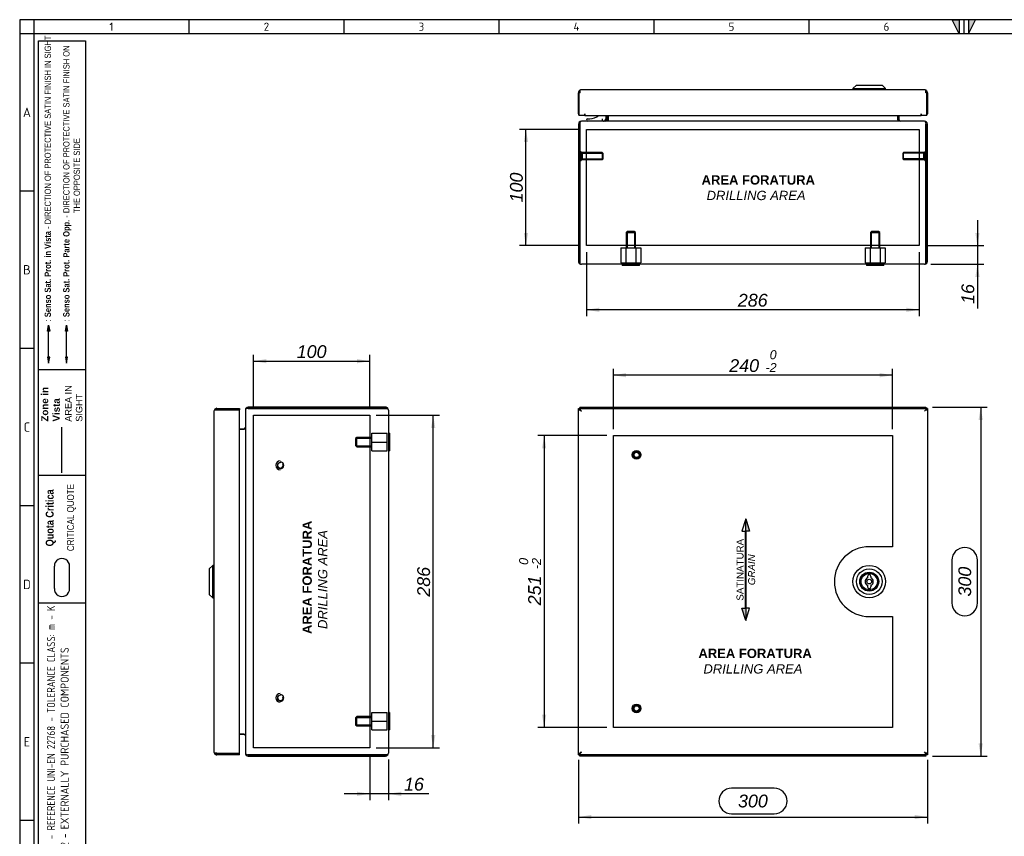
# Model space of a CAD drawing. Extents: x 6 to 412, y 11 to 288.
# Tile 2 of 3: x 6 to 218, y 112 to 288. Entities that reach past the tile are written whole.
import ezdxf
from ezdxf.enums import TextEntityAlignment as Align
from ezdxf.lldxf.tags import DXFTag

# ---------------------------------------------------------------- set-up
doc = ezdxf.new("R2010")
doc.units = 0
doc.layers.get('0').update_dxf_attribs({"linetype": 'CONTINUOUS'})
for name, color, linetype in [('_TRANSLATION', 7, 'CONTINUOUS'), ('AE00417_01', 7, 'CONTINUOUS'), ('AE00907_02', 7, 'CONTINUOUS'), ('C0000000', 7, 'CONTINUOUS'), ('C0000000_04', 7, 'CONTINUOUS'), ('C0000000_05', 7, 'CONTINUOUS'), ('C0000000_29', 7, 'CONTINUOUS'), ('C0000002_93', 7, 'CONTINUOUS'), ('DEFAULT', 7, 'CONTINUOUS'), ('SERRATURA_CENTR', 7, 'CONTINUOUS')]:
    doc.layers.add(name, color=color, linetype=linetype)
doc.styles.add('SEACAD_ARIAL', font='arial.ttf')
doc.styles.add('SEACAD_ARIALI', font='ariali.ttf')
tags = doc.linetypes.add('CENTER2', pattern=[28.575, 19.05, -3.175, 3.175, -3.175]).pattern_tags.tags
tags[10:11] = [DXFTag(74, 4), DXFTag(75, 0), DXFTag(340, '0'), DXFTag(46, 0.0), DXFTag(50, 0.0), DXFTag(44, 0.0), DXFTag(45, 0.0)]
tags[8:9] = [DXFTag(74, 4), DXFTag(75, 0), DXFTag(340, '0'), DXFTag(46, 0.0), DXFTag(50, 0.0), DXFTag(44, 0.0), DXFTag(45, 0.0)]
tags[6:7] = [DXFTag(74, 4), DXFTag(75, 0), DXFTag(340, '0'), DXFTag(46, 0.0), DXFTag(50, 0.0), DXFTag(44, 0.0), DXFTag(45, 0.0)]
tags[4:5] = [DXFTag(74, 4), DXFTag(75, 0), DXFTag(340, '0'), DXFTag(46, 0.0), DXFTag(50, 0.0), DXFTag(44, 0.0), DXFTag(45, 0.0)]
tags = doc.linetypes.add('DASHDOT2', pattern=[12.7, 6.35, -3.175, 0, -3.175]).pattern_tags.tags
tags[10:11] = [DXFTag(74, 4), DXFTag(75, 0), DXFTag(340, '0'), DXFTag(46, 0.0), DXFTag(50, 0.0), DXFTag(44, 0.0), DXFTag(45, 0.0)]
tags[8:9] = [DXFTag(74, 4), DXFTag(75, 0), DXFTag(340, '0'), DXFTag(46, 0.0), DXFTag(50, 0.0), DXFTag(44, 0.0), DXFTag(45, 0.0)]
tags[6:7] = [DXFTag(74, 4), DXFTag(75, 0), DXFTag(340, '0'), DXFTag(46, 0.0), DXFTag(50, 0.0), DXFTag(44, 0.0), DXFTag(45, 0.0)]
tags[4:5] = [DXFTag(74, 4), DXFTag(75, 0), DXFTag(340, '0'), DXFTag(46, 0.0), DXFTag(50, 0.0), DXFTag(44, 0.0), DXFTag(45, 0.0)]
tags = doc.linetypes.add('HIDDEN2', pattern=[4.7625, 3.175, -1.5875]).pattern_tags.tags
tags[6:7] = [DXFTag(74, 4), DXFTag(75, 0), DXFTag(340, '0'), DXFTag(46, 0.0), DXFTag(50, 0.0), DXFTag(44, 0.0), DXFTag(45, 0.0)]
tags[4:5] = [DXFTag(74, 4), DXFTag(75, 0), DXFTag(340, '0'), DXFTag(46, 0.0), DXFTag(50, 0.0), DXFTag(44, 0.0), DXFTag(45, 0.0)]
doc.dimstyles.new('ISO', dxfattribs={"dimtxt": 2.75, "dimasz": 2.75, "dimexe": 1.375, "dimexo": 1.375, "dimgap": 0.6875, "dimtad": 1, "dimdec": 1, "dimlfac": 4, "dimtxsty": 'SEACAD_ARIAL', "dimsah": 1, "dimcen": 1.375, "dimadec": 1, "dimazin": 3, "dimtfac": 0.7, "dimtdec": 3, "dimtmove": 0, "dimatfit": 3, "dimtolj": 1})

# ---------------------------------------------------------------- blocks, each defined once
blk = doc.blocks.new('SE')
at = {"layer": 'AE00417_01', "color": 7, "linetype": 'HIDDEN2'}
for centre, radius in [((138.83, 194.05), 0.938), ((138.83, 194.05), 0.75), ((138.83, 194.05), 0.625), ((138.83, 194.05), 0.562), ((138.83, 139.55), 0.938), ((138.83, 139.55), 0.75), ((138.83, 139.55), 0.625), ((138.83, 139.55), 0.562)]:
    blk.add_circle(centre, radius, dxfattribs=at)
for centre in [(138.83, 194.05), (138.83, 139.55)]:
    blk.add_arc(centre, 0.596, 75, 15, dxfattribs=at)
at = {"layer": 'C0000000_29', "color": 7, "linetype": 'CONTINUOUS'}
for p, q in [((126.33, 203.7), (126.63, 203.7)), ((126.33, 129.9), (126.33, 203.7)), ((126.43, 204.05), (126.43, 203.75)), ((126.43, 204.05), (126.68, 204.05)), ((126.43, 203.75), (126.68, 203.75)), ((126.63, 203.7), (126.96, 203.43)), ((126.73, 203.7), (126.63, 203.7)), ((126.63, 203.7), (126.63, 203.7)), ((126.63, 203.7), (126.63, 203.7)), ((126.68, 204.05), (126.68, 203.75)), ((126.68, 204.05), (200.98, 204.05)), ((126.68, 203.75), (126.96, 203.43)), ((126.93, 203.45), (126.93, 203.46)), ((200.98, 203.75), (200.71, 203.43)), ((201.03, 203.7), (200.71, 203.43)), ((200.73, 203.46), (200.73, 203.45)), ((200.94, 203.7), (201.03, 203.7)), ((200.98, 204.05), (200.98, 203.75)), ((200.98, 204.05), (201.23, 204.05)), ((200.98, 203.75), (201.23, 203.75)), ((201.33, 203.7), (201.03, 203.7)), ((201.03, 203.7), (201.03, 203.7)), ((201.03, 203.7), (201.03, 203.7)), ((201.23, 204.05), (201.23, 203.75)), ((201.33, 203.7), (201.33, 129.9)), ((126.33, 129.9), (126.63, 129.9)), ((126.43, 129.55), (126.43, 129.85)), ((126.68, 129.85), (126.43, 129.85)), ((126.68, 129.55), (126.43, 129.55)), ((126.63, 129.9), (126.96, 130.18)), ((126.73, 129.9), (126.63, 129.9)), ((126.63, 129.9), (126.63, 129.9)), ((126.63, 129.9), (126.63, 129.9)), ((126.68, 129.85), (126.96, 130.18)), ((126.68, 129.55), (126.68, 129.85)), ((200.98, 129.55), (126.68, 129.55)), ((126.93, 130.15), (126.93, 130.16)), ((200.98, 129.85), (200.71, 130.18)), ((201.03, 129.9), (200.71, 130.18)), ((200.73, 130.16), (200.73, 130.15)), ((200.94, 129.9), (201.03, 129.9)), ((200.98, 129.55), (200.98, 129.85)), ((201.23, 129.85), (200.98, 129.85)), ((201.23, 129.55), (200.98, 129.55)), ((201.33, 129.9), (201.03, 129.9)), ((201.03, 129.9), (201.03, 129.9)), ((201.03, 129.9), (201.03, 129.9)), ((201.23, 129.55), (201.23, 129.85))]:
    blk.add_line(p, q, dxfattribs=at)
at = {"layer": 'C0000000_29', "color": 7, "linetype": 'CENTER2'}
for p, q in [((133.83, 198.18), (193.83, 198.18)), ((133.83, 135.43), (133.83, 198.18)), ((193.83, 198.18), (193.83, 174.3)), ((193.83, 174.3), (188.83, 174.3)), ((188.83, 159.3), (193.83, 159.3)), ((193.83, 159.3), (193.83, 135.43)), ((193.83, 135.43), (133.83, 135.43))]:
    blk.add_line(p, q, dxfattribs=at)
blk.add_arc((188.83, 166.8), 7.5, 90, 270, dxfattribs=at)
at = {"layer": 'C0000002_93', "color": 7, "linetype": 'CONTINUOUS'}
for p, q in [((126.33, 204), (126.43, 203.95)), ((126.33, 204), (126.43, 204)), ((126.33, 203.7), (126.33, 204)), ((126.76, 204.05), (126.63, 204.3)), ((126.63, 204.3), (126.63, 204.05)), ((126.63, 204.3), (201.03, 204.3)), ((201.03, 204.3), (200.9, 204.05)), ((201.03, 204.3), (201.03, 204.05)), ((201.23, 203.95), (201.33, 204)), ((201.33, 204), (201.23, 204)), ((201.33, 204), (201.33, 129.6)), ((126.33, 129.6), (126.33, 129.9)), ((126.43, 129.65), (126.33, 129.6)), ((126.33, 129.6), (126.43, 129.6)), ((126.63, 129.3), (126.76, 129.55)), ((126.63, 129.3), (126.63, 129.55)), ((201.03, 129.3), (126.63, 129.3)), ((200.9, 129.55), (201.03, 129.3)), ((201.03, 129.3), (201.03, 129.55)), ((201.33, 129.6), (201.23, 129.65)), ((201.33, 129.6), (201.23, 129.6))]:
    blk.add_line(p, q, dxfattribs=at)
at = {"layer": 'SERRATURA_CENTR', "color": 7, "linetype": 'CONTINUOUS'}
for p, q in [((188.46, 167.93), (188.46, 167.59)), ((189.21, 167.59), (189.21, 167.93)), ((188.46, 166.01), (188.46, 165.68)), ((189.21, 165.68), (189.21, 166.01))]:
    blk.add_line(p, q, dxfattribs=at)
for radius in [3.5, 2.75, 2.04, 2, 1.75, 0.5]:
    blk.add_circle((188.83, 166.8), radius, dxfattribs=at)
for centre, radius, start, end in [((188.83, 166.8), 0.875, 115.3769, 244.6231), ((188.83, 167.93), 0.375, 0, 180), ((188.83, 166.8), 0.875, 295.3769, 64.6231), ((188.83, 165.68), 0.375, 180, 0)]:
    blk.add_arc(centre, radius, start, end, dxfattribs=at)
blk = doc.blocks.new('SE1')
at = {"layer": 'AE00417_01', "color": 7, "linetype": 'HIDDEN2'}
for p, q in [((126.88, 259.21), (126.63, 259.21)), ((126.88, 259.21), (126.88, 257.33)), ((127.13, 259.02), (127.13, 257.52)), ((131.45, 259.02), (127.13, 259.02)), ((127.13, 258.87), (131.6, 258.87)), ((131.45, 259.02), (131.45, 257.52)), ((131.63, 258.83), (131.45, 259.02)), ((131.63, 257.71), (131.63, 258.83)), ((196.22, 259.02), (196.03, 258.83)), ((196.03, 258.83), (196.03, 257.71)), ((200.53, 258.87), (196.07, 258.87)), ((196.22, 257.52), (196.22, 259.02)), ((200.53, 259.02), (196.22, 259.02)), ((200.53, 257.52), (200.53, 259.02)), ((200.78, 257.33), (200.78, 259.21)), ((201.03, 259.21), (200.78, 259.21)), ((126.63, 257.33), (126.88, 257.33)), ((127.13, 257.67), (131.6, 257.67)), ((127.13, 257.52), (131.45, 257.52)), ((131.45, 257.52), (131.63, 257.71)), ((196.03, 257.71), (196.22, 257.52)), ((200.53, 257.67), (196.07, 257.67)), ((196.22, 257.52), (200.53, 257.52)), ((200.78, 257.33), (201.03, 257.33))]:
    blk.add_line(p, q, dxfattribs=at)
at = {"layer": 'AE00417_01', "color": 7, "linetype": 'CONTINUOUS'}
for p, q in [((126.63, 259.21), (126.63, 259.21)), ((201.03, 259.21), (201.03, 259.21)), ((126.63, 257.33), (126.63, 257.33)), ((201.03, 257.33), (201.03, 257.33))]:
    blk.add_line(p, q, dxfattribs=at)
at = {"layer": 'AE00417_01', "color": 7, "linetype": 'HIDDEN2'}
for centre, start, end in [((127.01, 259.02), 180, 0), ((200.66, 259.02), 180, 0), ((127.01, 257.52), 0, 180), ((200.66, 257.52), 0, 180)]:
    blk.add_arc(centre, 0.125, start, end, dxfattribs=at)
at = {"layer": 'AE00907_02', "color": 7, "linetype": 'CONTINUOUS'}
blk.add_line((126.63, 246.51), (126.63, 236.57), dxfattribs=at)
for centre, start, end in [((127.88, 246.51), 178.0727, 180), ((127.88, 236.57), 180, 181.9273)]:
    blk.add_arc(centre, 1.25, start, end, dxfattribs=at)
at = {"layer": 'C0000000', "color": 7, "linetype": 'CONTINUOUS'}
for p, q in [((132.18, 267.02), (132.18, 266.27)), ((128.06, 266.02), (128.06, 266.02)), ((128.31, 266.27), (128.78, 266.27)), ((131.43, 266.27), (131.43, 265.77))]:
    blk.add_line(p, q, dxfattribs=at)
for centre, radius, start, end in [((128.78, 269.02), 2.75, 270, 313.2559), ((128.31, 266.02), 0.25, 90, 180), ((128.31, 266.02), 0.25, 180, 270)]:
    blk.add_arc(centre, radius, start, end, dxfattribs=at)
blk.add_open_spline([(131.68, 265.77), (131.72, 265.77), (131.75, 265.77), (131.81, 265.79), (131.84, 265.79), (131.9, 265.82), (131.93, 265.84), (131.99, 265.87), (132.01, 265.89), (132.08, 265.96), (132.12, 266.02), (132.17, 266.14), (132.18, 266.2), (132.18, 266.27)], degree=3, knots=[0, 0, 0, 0, 0.125, 0.125, 0.25, 0.25, 0.375, 0.375, 0.5, 0.5, 0.75, 0.75, 1, 1, 1, 1], dxfattribs=at)
at = {"layer": 'C0000000_04', "color": 7, "linetype": 'HIDDEN2'}
for p, q in [((136.83, 242.07), (136.58, 241.82)), ((136.58, 241.82), (138.58, 241.82)), ((136.58, 241.82), (136.58, 238.57)), ((136.78, 242.01), (136.78, 238.57)), ((138.33, 242.07), (136.83, 242.07)), ((138.58, 241.82), (138.33, 242.07)), ((138.39, 242.01), (138.39, 238.57)), ((138.58, 238.57), (138.58, 241.82)), ((189.33, 242.07), (189.08, 241.82)), ((189.08, 241.82), (191.08, 241.82)), ((189.08, 241.82), (189.08, 238.57)), ((189.28, 242.01), (189.28, 238.57)), ((190.83, 242.07), (189.33, 242.07)), ((191.08, 241.82), (190.83, 242.07)), ((190.89, 242.01), (190.89, 238.57)), ((191.08, 238.57), (191.08, 241.82)), ((135.42, 238.57), (136.5, 238.57)), ((135.42, 238.57), (135.42, 235.32)), ((136.5, 238.57), (138.67, 238.57)), ((136.5, 238.57), (136.5, 235.32)), ((138.67, 238.57), (139.75, 238.57)), ((138.67, 238.57), (138.67, 235.32)), ((139.75, 238.57), (139.75, 235.32)), ((187.92, 238.57), (189, 238.57)), ((187.92, 238.57), (187.92, 235.32)), ((189, 238.57), (191.17, 238.57)), ((189, 238.57), (189, 235.32)), ((191.17, 238.57), (192.25, 238.57)), ((191.17, 238.57), (191.17, 235.32)), ((192.25, 238.57), (192.25, 235.32)), ((135.42, 235.32), (136.5, 235.32)), ((136.5, 235.32), (138.67, 235.32)), ((138.67, 235.32), (139.75, 235.32)), ((187.92, 235.32), (189, 235.32)), ((189, 235.32), (191.17, 235.32)), ((191.17, 235.32), (192.25, 235.32))]:
    blk.add_line(p, q, dxfattribs=at)
at = {"layer": 'C0000000_05', "color": 7, "linetype": 'CONTINUOUS'}
for p, q in [((135.71, 235.02), (135.71, 234.77)), ((139.46, 234.77), (139.46, 235.02)), ((188.21, 235.02), (188.21, 234.77)), ((191.96, 234.77), (191.96, 235.02)), ((139.46, 234.77), (135.71, 234.77)), ((191.96, 234.77), (188.21, 234.77))]:
    blk.add_line(p, q, dxfattribs=at)
at = {"layer": 'C0000000_29', "color": 7, "linetype": 'CONTINUOUS'}
for p, q in [((126.33, 267.32), (126.33, 271.89)), ((126.68, 271.89), (126.43, 271.89)), ((126.43, 271.89), (126.43, 267.02)), ((126.63, 272.43), (126.63, 271.89)), ((126.68, 271.89), (126.68, 272.43)), ((200.71, 272.52), (126.96, 272.52)), ((200.98, 271.89), (200.98, 272.43)), ((201.23, 271.89), (200.98, 271.89)), ((201.03, 272.43), (201.03, 271.89)), ((201.23, 267.02), (201.23, 271.89)), ((201.33, 271.89), (201.33, 267.32)), ((127.71, 267.02), (126.43, 267.02)), ((127.71, 267.02), (127.71, 267.32)), ((127.71, 267.32), (127.71, 267.32)), ((127.71, 267.32), (127.71, 267.32)), ((127.71, 267.32), (127.71, 267.02)), ((127.71, 267.02), (199.96, 267.02)), ((199.96, 267.32), (199.96, 267.32)), ((199.96, 267.02), (199.96, 267.32)), ((199.96, 267.32), (199.96, 267.32)), ((199.96, 267.32), (199.96, 267.02)), ((201.23, 267.02), (199.96, 267.02))]:
    blk.add_line(p, q, dxfattribs=at)
for centre, radius, start, end in [((126.96, 271.89), 0.625, 121.3323, 180), ((126.96, 271.89), 0.625, 90, 121.3323), ((126.96, 271.89), 0.325, 147.7958, 180), ((200.71, 271.89), 0.625, 58.6677, 90), ((200.71, 271.89), 0.325, 0, 32.2042), ((200.71, 271.89), 0.625, 0, 58.6677), ((126.63, 267.32), 0.301, 180, 227.8905), ((201.03, 267.32), 0.301, 312.1095, 0)]:
    blk.add_arc(centre, radius, start, end, dxfattribs=at)
for centre, start_param, end_param in [((126.96, 271.89), 3.141593, 3.688444), ((200.71, 271.89), 2.594742, 3.141593)]:
    blk.add_ellipse(centre, major_axis=(0, -0.625), ratio=0.846154, start_param=start_param, end_param=end_param, dxfattribs=at)
at = {"layer": 'C0000002_93', "color": 7, "linetype": 'CONTINUOUS'}
for p, q in [((132.41, 267.02), (132.41, 266.09)), ((132.71, 267.02), (132.71, 266.09)), ((132.71, 266.09), (132.71, 267.02)), ((194.96, 266.09), (194.96, 267.02)), ((194.96, 267.02), (194.96, 266.09)), ((195.26, 266.09), (195.26, 267.02)), ((126.33, 265.14), (126.33, 235.64)), ((126.63, 265.14), (126.63, 246.51)), ((126.63, 235.64), (126.63, 265.14)), ((126.96, 265.77), (126.96, 265.77)), ((200.71, 265.77), (126.96, 265.77)), ((132.71, 266.09), (132.71, 265.77)), ((194.96, 266.09), (194.96, 265.77)), ((200.71, 265.77), (200.71, 265.77)), ((201.03, 265.14), (201.03, 235.64)), ((201.03, 235.64), (201.03, 265.14)), ((201.33, 235.64), (201.33, 265.14)), ((128.08, 258.87), (128.08, 259.02)), ((199.58, 259.02), (199.58, 258.87)), ((128.08, 257.52), (128.08, 257.67)), ((199.58, 257.67), (199.58, 257.52)), ((136.78, 239.02), (136.58, 239.02)), ((138.58, 239.02), (138.39, 239.02)), ((191.08, 239.02), (189.08, 239.02)), ((126.63, 236.57), (126.63, 235.64)), ((126.63, 235.11), (126.63, 235.64)), ((126.63, 235.64), (126.63, 235.11)), ((200.71, 235.02), (126.96, 235.02)), ((201.03, 235.64), (201.03, 235.11)), ((201.03, 235.11), (201.03, 235.64))]:
    blk.add_line(p, q, dxfattribs=at)
at = {"layer": 'C0000002_93', "color": 7, "linetype": 'CENTER2'}
for p, q in [((128.08, 259.02), (128.08, 264.02)), ((128.08, 264.02), (199.58, 264.02)), ((199.58, 264.02), (199.58, 259.02)), ((128.08, 257.67), (128.08, 258.87)), ((199.58, 258.87), (199.58, 257.67)), ((128.08, 239.02), (128.08, 257.52)), ((199.58, 257.52), (199.58, 239.02)), ((136.58, 239.02), (128.08, 239.02)), ((138.39, 239.02), (136.78, 239.02)), ((189.08, 239.02), (138.58, 239.02)), ((199.58, 239.02), (191.08, 239.02))]:
    blk.add_line(p, q, dxfattribs=at)
at = {"layer": 'C0000002_93', "color": 7, "linetype": 'CONTINUOUS'}
for centre, radius, start, end in [((126.96, 265.14), 0.625, 90, 180), ((126.96, 265.14), 0.325, 175.575, 180), ((132.08, 266.09), 0.325, 270, 0), ((132.08, 266.09), 0.625, 328.6677, 0), ((195.58, 266.09), 0.625, 180, 211.3323), ((195.58, 266.09), 0.325, 180, 270), ((200.71, 265.14), 0.625, 0, 90), ((200.71, 265.14), 0.325, 0, 4.425), ((126.96, 235.64), 0.625, 180, 238.6677), ((126.96, 235.64), 0.325, 180, 183.7802), ((126.96, 235.64), 0.625, 238.6677, 270), ((200.71, 235.64), 0.625, 270, 301.3323), ((200.71, 235.64), 0.625, 301.3323, 0), ((200.71, 235.64), 0.325, 356.2198, 0)]:
    blk.add_arc(centre, radius, start, end, dxfattribs=at)
for centre, major_axis, ratio, start_param, end_param in [((126.96, 265.14), (0, -0.625), 0.52, 3.141593, 4.712389), ((200.71, 265.14), (0, 0.625), 0.52, 4.712389, 6.283185), ((126.96, 235.64), (0, 0.625), 0.997824, 2.594742, 3.141593), ((200.71, 235.64), (0, 0.625), 0.997824, 3.141593, 3.688444)]:
    blk.add_ellipse(centre, major_axis=major_axis, ratio=ratio, start_param=start_param, end_param=end_param, dxfattribs=at)
at = {"layer": 'SERRATURA_CENTR', "color": 7, "linetype": 'CONTINUOUS'}
for p, q in [((186.08, 273.52), (185.33, 272.77)), ((186.08, 273.52), (191.58, 273.52)), ((192.33, 272.77), (191.58, 273.52)), ((185.33, 272.77), (192.33, 272.77)), ((185.33, 272.77), (185.33, 272.52)), ((192.33, 272.52), (192.33, 272.77))]:
    blk.add_line(p, q, dxfattribs=at)
blk = doc.blocks.new('SE2')
at = {"layer": 'AE00417_01', "color": 7, "linetype": 'HIDDEN2'}
for centre, radius, start, end in [((62.24, 191.8), 0.938, 90, 270), ((62.24, 191.8), 0.625, 180, 0), ((62.24, 191.8), 0.596, 75, 15), ((62.24, 191.8), 0.562, 90, 270), ((62.24, 191.8), 0.75, 0, 90), ((62.24, 191.8), 0.75, 270, 0), ((62.24, 141.8), 0.938, 90, 270), ((62.24, 141.8), 0.625, 180, 0), ((62.24, 141.8), 0.596, 75, 15), ((62.24, 141.8), 0.562, 90, 270), ((62.24, 141.8), 0.75, 0, 90), ((62.24, 141.8), 0.75, 270, 0)]:
    blk.add_arc(centre, radius, start, end, dxfattribs=at)
at = {"layer": 'C0000000_04', "color": 7, "linetype": 'HIDDEN2'}
for p, q in [((78.69, 197.8), (78.44, 197.55)), ((78.44, 197.55), (78.44, 196.05)), ((78.49, 197.61), (81.94, 197.61)), ((78.69, 195.8), (78.69, 197.8)), ((81.94, 197.8), (78.69, 197.8)), ((81.94, 196.8), (81.94, 198.68)), ((81.94, 198.68), (85.19, 198.68)), ((85.19, 196.8), (85.19, 198.68)), ((78.44, 196.05), (78.69, 195.8)), ((78.49, 195.99), (81.94, 195.99)), ((78.69, 195.8), (81.94, 195.8)), ((81.94, 194.93), (81.94, 196.8)), ((81.94, 196.8), (85.19, 196.8)), ((81.94, 194.93), (85.19, 194.93)), ((85.19, 194.93), (85.19, 196.8)), ((78.69, 137.8), (78.44, 137.55)), ((78.49, 137.61), (81.94, 137.61)), ((78.69, 135.8), (78.69, 137.8)), ((81.94, 137.8), (78.69, 137.8)), ((81.94, 136.8), (81.94, 138.68)), ((81.94, 138.68), (85.19, 138.68)), ((85.19, 136.8), (85.19, 138.68)), ((78.44, 137.55), (78.44, 136.05)), ((78.44, 136.05), (78.69, 135.8)), ((78.49, 135.99), (81.94, 135.99)), ((78.69, 135.8), (81.94, 135.8)), ((81.94, 134.93), (81.94, 136.8)), ((81.94, 136.8), (85.19, 136.8)), ((85.19, 134.93), (85.19, 136.8)), ((81.94, 134.93), (85.19, 134.93))]:
    blk.add_line(p, q, dxfattribs=at)
at = {"layer": 'C0000000_05', "color": 7, "linetype": 'CONTINUOUS'}
for p, q in [((85.74, 198.68), (85.49, 198.68)), ((85.74, 198.68), (85.74, 194.93)), ((85.49, 194.93), (85.74, 194.93)), ((85.74, 138.68), (85.49, 138.68)), ((85.74, 138.68), (85.74, 134.93)), ((85.49, 134.93), (85.74, 134.93))]:
    blk.add_line(p, q, dxfattribs=at)
at = {"layer": 'C0000000_29', "color": 7, "linetype": 'CONTINUOUS'}
for p, q in [((47.99, 203.43), (47.99, 130.18)), ((48.08, 203.75), (48.61, 203.75)), ((48.61, 203.7), (48.08, 203.7)), ((48.61, 204.05), (48.61, 203.75)), ((48.61, 204.05), (53.49, 204.05)), ((48.61, 203.75), (53.49, 203.75)), ((53.19, 203.7), (48.61, 203.7)), ((53.19, 203.75), (50.31, 203.75)), ((50.31, 203.75), (50.31, 203.7)), ((53.19, 203.7), (53.49, 203.7)), ((53.49, 204.05), (53.49, 203.75)), ((53.49, 129.9), (53.49, 203.7)), ((48.61, 129.9), (48.08, 129.9)), ((48.08, 129.85), (48.61, 129.85)), ((48.61, 129.9), (53.19, 129.9)), ((48.61, 129.55), (48.61, 129.85)), ((53.49, 129.85), (48.61, 129.85)), ((53.49, 129.55), (48.61, 129.55)), ((50.31, 129.85), (50.31, 129.9)), ((53.19, 129.85), (50.31, 129.85)), ((53.19, 129.9), (53.49, 129.9)), ((53.49, 129.55), (53.49, 129.85))]:
    blk.add_line(p, q, dxfattribs=at)
for centre, radius, start, end in [((48.61, 203.43), 0.625, 148.6677, 180), ((48.61, 203.43), 0.625, 90, 148.6677), ((48.61, 203.43), 0.325, 90, 122.2042), ((53.19, 203.75), 0.0005, 270, 90), ((53.19, 203.75), 0.301, 350.5187, 0.0953), ((48.61, 130.18), 0.625, 180, 211.3323), ((48.61, 130.18), 0.625, 211.3323, 270), ((48.61, 130.18), 0.325, 237.7958, 270), ((53.19, 129.85), 0.0005, 270, 90), ((53.19, 129.85), 0.301, 359.9047, 9.4813)]:
    blk.add_arc(centre, radius, start, end, dxfattribs=at)
for centre, start_param, end_param in [((48.61, 203.43), 2.594742, 3.141593), ((48.61, 130.18), 3.141593, 3.688444)]:
    blk.add_ellipse(centre, major_axis=(0.625, 0), ratio=0.846154, start_param=start_param, end_param=end_param, dxfattribs=at)
at = {"layer": 'C0000002_93', "color": 7, "linetype": 'CONTINUOUS'}
for p, q in [((54.74, 203.68), (54.74, 129.93)), ((54.74, 203.68), (54.74, 203.68)), ((84.86, 204.3), (55.36, 204.3)), ((55.36, 204), (84.86, 204)), ((84.86, 204), (55.36, 204)), ((84.86, 204), (85.4, 204)), ((85.4, 204), (84.86, 204)), ((85.49, 203.68), (85.49, 129.93)), ((53.49, 199.6), (54.41, 199.6)), ((54.41, 199.6), (53.49, 199.6)), ((54.74, 199.6), (54.41, 199.6)), ((81.49, 197.8), (81.49, 197.61)), ((81.49, 195.99), (81.49, 195.8)), ((81.49, 137.8), (81.49, 137.61)), ((81.49, 135.99), (81.49, 135.8)), ((54.41, 134), (53.49, 134)), ((53.49, 134), (54.41, 134)), ((54.41, 134), (54.74, 134)), ((54.74, 129.93), (54.74, 129.93)), ((55.36, 129.6), (84.86, 129.6)), ((84.86, 129.6), (55.36, 129.6)), ((55.36, 129.3), (84.86, 129.3)), ((85.4, 129.6), (84.86, 129.6)), ((84.86, 129.6), (85.4, 129.6))]:
    blk.add_line(p, q, dxfattribs=at)
at = {"layer": 'C0000002_93', "color": 7, "linetype": 'CENTER2'}
for p, q in [((56.49, 202.55), (81.49, 202.55)), ((56.49, 131.05), (56.49, 202.55)), ((81.49, 202.55), (81.49, 197.8)), ((81.49, 197.61), (81.49, 195.99)), ((81.49, 195.8), (81.49, 137.8)), ((81.49, 137.61), (81.49, 135.99)), ((81.49, 135.8), (81.49, 131.05)), ((81.49, 131.05), (56.49, 131.05))]:
    blk.add_line(p, q, dxfattribs=at)
at = {"layer": 'C0000002_93', "color": 7, "linetype": 'CONTINUOUS'}
for centre, radius, start, end in [((55.36, 203.68), 0.625, 90, 180), ((55.36, 203.68), 0.325, 90, 94.425), ((84.86, 203.68), 0.625, 31.3323, 90), ((84.86, 203.68), 0.325, 86.2198, 90), ((84.86, 203.68), 0.625, 0, 31.3323), ((54.41, 199.93), 0.325, 270, 0), ((54.41, 133.68), 0.325, 0, 90), ((55.36, 129.93), 0.625, 180, 270), ((55.36, 129.93), 0.325, 265.575, 270), ((84.86, 129.93), 0.325, 270, 273.7802), ((84.86, 129.93), 0.625, 270, 328.6677), ((84.86, 129.93), 0.625, 328.6677, 0)]:
    blk.add_arc(centre, radius, start, end, dxfattribs=at)
for centre, major_axis, ratio, start_param, end_param in [((55.36, 203.68), (-0.625, 0), 0.52, 4.712389, 6.283185), ((84.86, 203.68), (-0.625, 0), 0.997824, 3.141593, 3.688444), ((55.36, 129.93), (0.625, 0), 0.52, 3.141593, 4.712389), ((84.86, 129.93), (-0.625, 0), 0.997824, 2.594742, 3.141593)]:
    blk.add_ellipse(centre, major_axis=major_axis, ratio=ratio, start_param=start_param, end_param=end_param, dxfattribs=at)
at = {"layer": 'SERRATURA_CENTR', "color": 7, "linetype": 'CONTINUOUS'}
for p, q in [((47.74, 170.3), (46.99, 169.55)), ((46.99, 169.55), (46.99, 164.05)), ((47.74, 163.3), (47.74, 170.3)), ((47.99, 170.3), (47.74, 170.3)), ((46.99, 164.05), (47.74, 163.3)), ((47.74, 163.3), (47.99, 163.3))]:
    blk.add_line(p, q, dxfattribs=at)
blk = doc.blocks.new('SAT')
at = {"linetype": 'CONTINUOUS'}
for points in [[(-10.97, -1.95), (-8.32, -1.95), (-8.32, -1.11)], [(8.24, -2.03), (8.24, -1.87), (-8.32, -1.87), (-8.32, -2.03)], [(10.89, -1.95), (8.24, -1.95), (8.24, -2.79)]]:
    blk.add_hatch(color=7, dxfattribs=at).paths.add_polyline_path(points)
at = {"color": 7, "linetype": 'CONTINUOUS'}
for p, q in [((-10.97, -1.95), (-8.32, -2.79)), ((-8.32, -2.79), (-8.32, -2.03)), ((10.89, -1.95), (8.24, -1.11)), ((8.24, -1.11), (8.24, -1.87))]:
    blk.add_line(p, q, dxfattribs=at)
for points in [[(-10.97, -1.95), (-8.32, -1.11), (-8.32, -1.95), (-10.97, -1.95)], [(8.24, -2.03), (8.24, -1.87), (-8.32, -1.87), (-8.32, -2.03), (8.24, -2.03)], [(10.89, -1.95), (8.24, -2.79), (8.24, -1.95), (10.89, -1.95)]]:
    blk.add_lwpolyline(points, dxfattribs=at)
at = {"insert": (-0.05, -4), "char_height": 1.5, "width": 16.3187, "attachment_point": 8}
blk.add_mtext('{\\fArial|b0||i0||c0|p34;\\C7;\\H1.5;\\W1.;SATINATURA \\P}{\\fArial|b0||i1||c0|p34;\\C7;\\H1.5;\\W1.;GRAIN\\P}', dxfattribs=at)
blk = doc.blocks.new('DMBLK340')
at = {"layer": '_TRANSLATION', "linetype": 'CONTINUOUS'}
for points in [[(213.25, 201.55), (212.79, 204.3), (212.33, 201.55)], [(213.25, 132.05), (212.33, 132.05), (212.79, 129.3)]]:
    blk.add_hatch(color=7, dxfattribs=at).paths.add_polyline_path(points)
at = {"layer": '_TRANSLATION', "color": 7, "linetype": 'CONTINUOUS'}
for p, q in [((202.41, 204.3), (214.17, 204.3)), ((212.79, 204.3), (212.79, 129.3)), ((206.6, 171.39), (206.6, 162.22)), ((212.1, 162.22), (212.1, 171.39)), ((202.41, 129.3), (214.17, 129.3))]:
    blk.add_line(p, q, dxfattribs=at)
for centre, start, end in [((209.35, 171.39), 0, 180), ((209.35, 162.22), 180, 0)]:
    blk.add_arc(centre, 2.75, start, end, dxfattribs=at)
at = {"layer": '_TRANSLATION', "color": 7, "linetype": 'CONTINUOUS', "style": 'SEACAD_ARIALI'}
blk.add_text('300', height=2.75, rotation=90, dxfattribs=at).set_placement((207.98, 163.59), align=Align.TOP_LEFT)
blk = doc.blocks.new('DMBLK341')
at = {"layer": '_TRANSLATION', "linetype": 'CONTINUOUS'}
for points in [[(129.08, 115.74), (129.08, 116.66), (126.33, 116.2)], [(198.58, 115.74), (201.33, 116.2), (198.58, 116.66)]]:
    blk.add_hatch(color=7, dxfattribs=at).paths.add_polyline_path(points)
at = {"layer": '_TRANSLATION', "color": 7, "linetype": 'CONTINUOUS'}
for p, q in [((126.33, 128.53), (126.33, 114.83)), ((201.33, 128.53), (201.33, 114.83)), ((168.42, 122.39), (159.25, 122.39)), ((159.25, 116.89), (168.42, 116.89)), ((126.33, 116.2), (201.33, 116.2))]:
    blk.add_line(p, q, dxfattribs=at)
for centre, start, end in [((159.25, 119.64), 90, 270), ((168.42, 119.64), 270, 90)]:
    blk.add_arc(centre, 2.75, start, end, dxfattribs=at)
at = {"layer": '_TRANSLATION', "color": 7, "linetype": 'CONTINUOUS', "style": 'SEACAD_ARIALI'}
blk.add_text('300', height=2.75, dxfattribs=at).set_placement((160.62, 121.02), align=Align.TOP_LEFT)
blk = doc.blocks.new('DMBLK343')
at = {"layer": '_TRANSLATION', "linetype": 'CONTINUOUS'}
for points in [[(78.74, 120.73), (81.49, 121.19), (78.74, 121.65)], [(88.24, 120.73), (88.24, 121.65), (85.49, 121.19)]]:
    blk.add_hatch(color=7, dxfattribs=at).paths.add_polyline_path(points)
at = {"layer": '_TRANSLATION', "color": 7, "linetype": 'CONTINUOUS'}
for p, q in [((81.49, 129.68), (81.49, 119.82)), ((85.49, 128.55), (85.49, 119.82)), ((94.14, 121.19), (75.99, 121.19))]:
    blk.add_line(p, q, dxfattribs=at)
at = {"layer": '_TRANSLATION', "color": 7, "linetype": 'CONTINUOUS', "style": 'SEACAD_ARIALI'}
blk.add_text('16', height=2.75, dxfattribs=at).set_placement((88.84, 124.63), align=Align.TOP_LEFT)
blk = doc.blocks.new('DMBLK344')
at = {"layer": '_TRANSLATION', "linetype": 'CONTINUOUS'}
for points in [[(212.55, 241.77), (211.63, 241.77), (212.09, 239.02)], [(212.55, 232.27), (212.09, 235.02), (211.63, 232.27)]]:
    blk.add_hatch(color=7, dxfattribs=at).paths.add_polyline_path(points)
at = {"layer": '_TRANSLATION', "color": 7, "linetype": 'CONTINUOUS'}
for p, q in [((212.09, 244.52), (212.09, 225.54)), ((200.96, 239.02), (213.46, 239.02)), ((202.08, 235.02), (213.46, 235.02))]:
    blk.add_line(p, q, dxfattribs=at)
at = {"layer": '_TRANSLATION', "color": 7, "linetype": 'CONTINUOUS', "style": 'SEACAD_ARIALI'}
blk.add_text('16', height=2.75, rotation=90, dxfattribs=at).set_placement((208.65, 226.5), align=Align.TOP_LEFT)
blk = doc.blocks.new('DMBLK350')
at = {"layer": '_TRANSLATION', "linetype": 'CONTINUOUS'}
for points in [[(118.5, 195.43), (119.41, 195.43), (118.96, 198.18)], [(118.5, 138.18), (118.96, 135.43), (119.41, 138.18)]]:
    blk.add_hatch(color=7, dxfattribs=at).paths.add_polyline_path(points)
at = {"layer": '_TRANSLATION', "color": 7, "linetype": 'CONTINUOUS'}
for p, q in [((132.46, 198.18), (117.58, 198.18)), ((118.96, 198.18), (118.96, 135.43)), ((132.46, 135.43), (117.58, 135.43))]:
    blk.add_line(p, q, dxfattribs=at)
at = {"layer": '_TRANSLATION', "color": 7, "linetype": 'CONTINUOUS', "style": 'SEACAD_ARIALI'}
for s, height, p in [('0', 1.93, (113.59, 170.4)), ('-2', 1.925, (116.34, 169.5)), ('251', 2.75, (115.52, 161.71))]:
    blk.add_text(s, height=height, rotation=90, dxfattribs=at).set_placement(p, align=Align.TOP_LEFT)
blk = doc.blocks.new('DMBLK351')
at = {"layer": '_TRANSLATION', "linetype": 'CONTINUOUS'}
for points in [[(136.58, 211.63), (133.83, 211.17), (136.58, 210.72)], [(191.08, 211.63), (191.08, 210.72), (193.83, 211.17)]]:
    blk.add_hatch(color=7, dxfattribs=at).paths.add_polyline_path(points)
at = {"layer": '_TRANSLATION', "color": 7, "linetype": 'CONTINUOUS'}
for p, q in [((133.83, 199.55), (133.83, 212.55)), ((193.83, 199.55), (193.83, 212.55)), ((193.83, 211.17), (133.83, 211.17))]:
    blk.add_line(p, q, dxfattribs=at)
at = {"layer": '_TRANSLATION', "color": 7, "linetype": 'CONTINUOUS', "style": 'SEACAD_ARIALI'}
for s, height, p in [('0', 1.93, (167.43, 216.54)), ('240', 2.75, (158.74, 214.61)), ('-2', 1.925, (166.53, 213.79))]:
    blk.add_text(s, height=height, dxfattribs=at).set_placement(p, align=Align.TOP_LEFT)
blk = doc.blocks.new('DMBLK352')
at = {"layer": '_TRANSLATION', "linetype": 'CONTINUOUS'}
for points in [[(95.57, 199.8), (95.12, 202.55), (94.66, 199.8)], [(95.57, 133.8), (94.66, 133.8), (95.12, 131.05)]]:
    blk.add_hatch(color=7, dxfattribs=at).paths.add_polyline_path(points)
at = {"layer": '_TRANSLATION', "color": 7, "linetype": 'CONTINUOUS'}
for p, q in [((82.86, 202.55), (96.49, 202.55)), ((95.12, 131.05), (95.12, 202.55)), ((82.86, 131.05), (96.49, 131.05))]:
    blk.add_line(p, q, dxfattribs=at)
at = {"layer": '_TRANSLATION', "color": 7, "linetype": 'CONTINUOUS', "style": 'SEACAD_ARIALI'}
blk.add_text('286', height=2.75, rotation=90, dxfattribs=at).set_placement((91.68, 163.56), align=Align.TOP_LEFT)
blk = doc.blocks.new('DMBLK353')
at = {"layer": '_TRANSLATION', "linetype": 'CONTINUOUS'}
for points in [[(59.24, 214.64), (56.49, 214.19), (59.24, 213.73)], [(78.74, 214.64), (78.74, 213.73), (81.49, 214.19)]]:
    blk.add_hatch(color=7, dxfattribs=at).paths.add_polyline_path(points)
at = {"layer": '_TRANSLATION', "color": 7, "linetype": 'CONTINUOUS'}
for p, q in [((56.49, 203.93), (56.49, 215.56)), ((56.49, 214.19), (81.49, 214.19)), ((81.49, 203.93), (81.49, 215.56))]:
    blk.add_line(p, q, dxfattribs=at)
at = {"layer": '_TRANSLATION', "color": 7, "linetype": 'CONTINUOUS', "style": 'SEACAD_ARIALI'}
blk.add_text('100', height=2.75, dxfattribs=at).set_placement((65.78, 217.62), align=Align.TOP_LEFT)
blk = doc.blocks.new('DMBLK356')
at = {"layer": '_TRANSLATION', "linetype": 'CONTINUOUS'}
for points in [[(114.59, 261.27), (115.51, 261.27), (115.05, 264.02)], [(114.59, 241.77), (115.05, 239.02), (115.51, 241.77)]]:
    blk.add_hatch(color=7, dxfattribs=at).paths.add_polyline_path(points)
at = {"layer": '_TRANSLATION', "color": 7, "linetype": 'CONTINUOUS'}
for p, q in [((126.71, 264.02), (113.68, 264.02)), ((115.05, 239.02), (115.05, 264.02)), ((126.71, 239.02), (113.68, 239.02))]:
    blk.add_line(p, q, dxfattribs=at)
at = {"layer": '_TRANSLATION', "color": 7, "linetype": 'CONTINUOUS', "style": 'SEACAD_ARIALI'}
blk.add_text('100', height=2.75, rotation=90, dxfattribs=at).set_placement((111.61, 248.31), align=Align.TOP_LEFT)
blk = doc.blocks.new('DMBLK357')
at = {"layer": '_TRANSLATION', "linetype": 'CONTINUOUS'}
for points in [[(130.83, 224.77), (130.83, 225.69), (128.08, 225.23)], [(196.83, 224.77), (199.58, 225.23), (196.83, 225.69)]]:
    blk.add_hatch(color=7, dxfattribs=at).paths.add_polyline_path(points)
at = {"layer": '_TRANSLATION', "color": 7, "linetype": 'CONTINUOUS'}
for p, q in [((128.08, 237.64), (128.08, 223.85)), ((199.58, 237.64), (199.58, 223.85)), ((199.58, 225.23), (128.08, 225.23))]:
    blk.add_line(p, q, dxfattribs=at)
at = {"layer": '_TRANSLATION', "color": 7, "linetype": 'CONTINUOUS', "style": 'SEACAD_ARIALI'}
blk.add_text('286', height=2.75, dxfattribs=at).set_placement((160.59, 228.66), align=Align.TOP_LEFT)

msp = doc.modelspace()

# ---------------------------------------------------------------- hatches: boundary and pattern name
at = {"linetype": 'CONTINUOUS'}
for points in [[(208.154, 287.588), (206.639, 287.588), (208.154, 284.56)], [(210.173, 287.588), (210.173, 284.56), (211.687, 287.588)], [(12.243, 220.628), (12.68, 220.628), (12.461, 221.936)], [(16.101, 220.628), (16.537, 220.628), (16.319, 221.936)], [(12.243, 215.067), (12.461, 213.759), (12.68, 215.067)], [(16.101, 215.067), (16.319, 213.759), (16.537, 215.067)]]:
    msp.add_hatch(color=7, dxfattribs=at).paths.add_polyline_path(points)

# ---------------------------------------------------------------- linework, layer by layer
at = {"color": 7, "linetype": 'CONTINUOUS'}
for p, q in [((6.234, 287.588), (6.234, 10.959)), ((412.092, 287.588), (6.234, 287.588)), ((42.58, 287.588), (42.58, 284.56)), ((75.897, 287.588), (75.897, 284.56)), ((109.213, 287.588), (109.213, 284.56)), ((142.53, 287.588), (142.53, 284.56)), ((175.847, 287.588), (175.847, 284.56)), ((209.163, 287.588), (209.163, 284.56)), ((9.263, 250.738), (6.234, 250.738)), ((12.461, 215.067), (12.461, 220.628)), ((9.263, 216.917), (6.234, 216.917)), ((20.369, 212.348), (10.273, 212.348)), ((20.369, 189.648), (10.273, 189.648)), ((20.369, 189.648), (10.273, 189.648)), ((9.263, 183.095), (6.234, 183.095)), ((13.69, 165.299), (13.69, 170.107)), ((16.961, 165.299), (16.961, 170.107)), ((20.369, 162.148), (10.273, 162.148)), ((9.263, 149.274), (6.234, 149.274)), ((9.263, 115.452), (6.234, 115.452))]:
    msp.add_line(p, q, dxfattribs=at)
at = {"color": 7, "linetype": 'HIDDEN2'}
msp.add_line((16.319, 215.067), (16.319, 220.628), dxfattribs=at)
at = {"color": 7, "linetype": 'DASHDOT2'}
msp.add_line((15.278, 190.21), (15.278, 200.023), dxfattribs=at)
at = {"color": 7, "linetype": 'CONTINUOUS'}
for points in [[(208.154, 287.588), (208.154, 284.56), (206.639, 287.588), (208.154, 287.588)], [(210.173, 287.588), (210.173, 284.56), (211.687, 287.588), (210.173, 287.588)], [(12.243, 220.628), (12.461, 221.936), (12.68, 220.628), (12.243, 220.628)], [(16.101, 220.628), (16.319, 221.936), (16.537, 220.628), (16.101, 220.628)], [(12.243, 215.067), (12.461, 213.759), (12.68, 215.067), (12.243, 215.067)], [(16.101, 215.067), (16.319, 213.759), (16.537, 215.067), (16.101, 215.067)]]:
    msp.add_lwpolyline(points, dxfattribs=at)
at = {"layer": 'DEFAULT', "color": 7, "linetype": 'CONTINUOUS'}
for p, q in [((9.263, 287.588), (9.263, 10.959)), ((412.092, 284.56), (6.234, 284.56)), ((10.273, 28.5), (10.273, 283.045)), ((10.273, 283.045), (20.369, 283.045)), ((20.369, 283.045), (20.369, 28.5))]:
    msp.add_line(p, q, dxfattribs=at)
for centre, start, end in [((15.325, 170.155), 358.29915, 181.70085), ((15.325, 165.25), 178.29915, 1.70085)]:
    msp.add_arc(centre, 1.636, start, end, dxfattribs=at)

# ---------------------------------------------------------------- block references
at = {"layer": '_TRANSLATION'}
for name in ['SE1', 'SE2', 'SE']:
    msp.add_blockref(name, (0, 0), dxfattribs=at)
at = {"layer": '_TRANSLATION', "color": 7, "rotation": 90}
msp.add_blockref('SAT', (160.328, 169.399), dxfattribs=at)

# ---------------------------------------------------------------- texts
for s, insert, char_height, width, attachment_point in [('{\\fSolid Edge ANSI|b0||i0||c0|p34;\\C7;\\H1.766793;\\W1.;1}', (25.952, 286.074), 1.76679, 1.98765, 5), ('{\\fSolid Edge ANSI|b0||i0||c0|p34;\\C7;\\H1.766793;\\W1.;2}', (59.268, 285.196), 1.76679, 1.98765, 8), ('{\\fSolid Edge ANSI|b0||i0||c0|p34;\\C7;\\H1.766793;\\W1.;3}', (92.585, 285.196), 1.76679, 1.98765, 8), ('{\\fSolid Edge ANSI|b0||i0||c0|p34;\\C7;\\H1.766793;\\W1.;4}', (125.902, 285.196), 1.76679, 1.98765, 8), ('{\\fSolid Edge ANSI|b0||i0||c0|p34;\\C7;\\H1.766793;\\W1.;5}', (159.218, 285.196), 1.76679, 1.98765, 8), ('{\\fSolid Edge ANSI|b0||i0||c0|p34;\\C7;\\H1.766793;\\W1.;6}', (192.535, 285.196), 1.76679, 1.98765, 8), ('{\\fSolid Edge ANSI|b0||i0||c0|p34;\\C7;\\H2.019192;\\W1.;A}', (7.783, 266.645), 2.01919, 2.2716, 8), ('{\\fSolid Edge ANSI|b0||i0||c0|p34;\\C7;\\H2.019192;\\W1.;B}', (7.787, 232.824), 2.01919, 2.524, 8), ('{\\fSolid Edge ANSI|b0||i0||c0|p34;\\C7;\\H2.019192;\\W1.;C}', (7.785, 199.002), 2.01919, 2.3978, 8), ('{\\fSolid Edge ANSI|b0||i0||c0|p34;\\C7;\\H2.019192;\\W1.;D}', (7.787, 165.181), 2.01919, 2.524, 8), ('{\\fSolid Edge ANSI|b0||i0||c0|p34;\\C7;\\H2.019192;\\W1.;E}', (7.785, 131.359), 2.01919, 2.3978, 8)]:
    msp.add_mtext(s, dxfattribs=dict(insert=insert, char_height=char_height, width=width, attachment_point=attachment_point))
at = {"rotation": 90}
for s, insert, char_height, width, attachment_point in [('{\\fArial Narrow|b0||i0||c0|p34;\\C7;\\H1.35;\\W1.;: }{\\fArial Narrow|b1||i0||c0|p34;\\C7;\\H1.35;\\W1.;Senso Sat. Prot. in Vista }{\\fArial Narrow|b0||i0||c0|p34;\\C7;\\H1.35;\\W1.;- DIRECTION OF PROTECTIVE SATIN FINISH IN SIGHT}', (12.959, 222.755), 1.35, 58.95733, 7), ('{\\fArial Narrow|b0||i0||c0|p34;\\C7;\\H1.35;\\W1.;: }{\\fArial Narrow|b1||i0||c0|p34;\\C7;\\H1.35;\\W1.;Senso Sat. Prot. Parte Opp}{\\fArial Narrow|b0||i0||c0|p34;\\C7;\\H1.35;\\W1.;. - DIRECTION OF PROTECTIVE SATIN FINISH ON\\P}{\\fArial Narrow|b0||i0||c0|p34;\\C7;\\H1.35;\\W1.;                                                    THE OPPOSITE SIDE}', (19.204, 222.761), 1.35, 61.02057, 7), ('{\\fArial|b1||i0||c0|p34;\\C7;\\H1.5;\\W1.;Zone in\\P}{\\fArial|b1||i0||c0|p34;\\C7;\\H1.5;\\W1.;Vista}', (14.878, 201.208), 1.5, 8.0532, 7), ('{\\fArial|b0||i0||c0|p34;\\C7;\\H1.4;\\W1.;AREA IN\\P}{\\fArial|b0||i0||c0|p34;\\C7;\\H1.4;\\W1.;SIGHT}', (19.728, 201.18), 1.4, 8.09917, 7), ('{\\fArial Narrow|b1||i0||c0|p34;\\C7;\\H1.7;\\W1.;Quota Critica}', (14.024, 174.388), 1.7, 12.74726, 7), ('{\\fArial Narrow|b0||i0||c0|p34;\\C7;\\H1.5;\\W1.;CRITICAL QUOTE}', (18.327, 173.363), 1.5, 14.77453, 7), ('{\\fSolid Edge ANSI|b0|i0|c0|p34;\\W0.84600x;\\C7;SPC001 - REFERENCE UNI-EN 22768 - TOLERANCE CLASS: m - K}\\P{\\fSolid Edge ANSI|b0|i0|c0|p34;\\W0.84600x;\\C7;SPC002 - }{\\fSolid Edge ANSI|b0|i0|c0|p34;\\W0.94000x;\\C7;EXTERNALLY PURCHASED COMPONENTS}', (12.101, 104.605), 1.75, 56.68133, 1)]:
    msp.add_mtext(s, dxfattribs=dict(at, insert=insert, char_height=char_height, width=width, attachment_point=attachment_point))
at = {"layer": '_TRANSLATION', "char_height": 2.4, "width": 27.97083, "attachment_point": 5}
for insert in [(164.514, 251.461), (163.833, 149.702)]:
    msp.add_mtext('{\\fArial|b0||i0||c0|p34;\\C7;\\H2.4;\\W1.; }{\\fArial|b1||i0||c0|p34;\\C7;\\H2.;\\W1.;AREA FORATURA \\P}{\\fArial|b0||i1||c0|p34;\\C7;\\H2.;\\W1.;DRILLING AREA}', dxfattribs=dict(at, insert=insert))
at = {"layer": '_TRANSLATION', "insert": (69.703, 167.254), "char_height": 2.4, "width": 27.97083, "attachment_point": 5, "rotation": 90}
msp.add_mtext('{\\fArial|b0||i0||c0|p34;\\C7;\\H2.4;\\W1.; }{\\fArial|b1||i0||c0|p34;\\C7;\\H2.;\\W1.;AREA FORATURA \\P}{\\fArial|b0||i1||c0|p34;\\C7;\\H2.;\\W1.;DRILLING AREA}', dxfattribs=at)

# ---------------------------------------------------------------- dimensions: what is measured, and where the dimension line sits
at = {"layer": '_TRANSLATION', "color": 7, "linetype": 'CONTINUOUS'}
for base, p1, p2, angle, text, picture, middle, dimtype in [((115.051, 239.019), (128.084, 239.019), (128.084, 264.019), 90, '\\A1;<>', 'DMBLK356', (115.051, 251.519), 161), ((212.087, 235.019), (199.584, 239.019), (200.709, 235.019), 90, '\\A1;<>', 'DMBLK344', (212.087, 231.804), 160), ((56.486, 214.186), (56.486, 131.052), (81.486, 131.052), 0, '\\A1;<>', 'DMBLK353', (68.986, 214.186), 161), ((212.79, 204.302), (201.033, 204.302), (201.033, 129.302), 270, '\\A1;<>', 'DMBLK340', (212.79, 166.802), 161), ((95.115, 131.052), (81.486, 131.052), (81.486, 202.552), 90, '\\A1;<>', 'DMBLK352', (95.115, 166.802), 161), ((118.956, 198.177), (133.833, 198.177), (133.833, 135.427), 270, '\\A1;<>{\\H0.7x; \\S0^ -2;}', 'DMBLK350', (118.956, 166.802), 161), ((126.333, 116.203), (126.333, 129.902), (201.333, 129.902), 0, '\\A1;<>', 'DMBLK341', (163.833, 116.203), 161)]:
    dim = msp.add_linear_dim(base=base, p1=p1, p2=p2, angle=angle, text=text, dimstyle='ISO', override={"dimtmove": 0, "dimtolj": 0}, dxfattribs=at)
    dim.commit()
    dim.dimension.update_dxf_attribs({"geometry": picture, "text_midpoint": middle, "dimtype": dimtype})
for base, p1, p2, text, picture, middle in [((128.084, 225.227), (199.584, 239.019), (128.084, 239.019), '\\A1;<>', 'DMBLK357', (163.834, 225.227)), ((133.833, 211.175), (193.833, 198.177), (133.833, 198.177), '\\A1;<>{\\H0.7x; \\S0^ -2;}', 'DMBLK351', (163.833, 211.175)), ((81.486, 121.191), (85.486, 129.927), (81.486, 131.052), '\\A1;<>', 'DMBLK343', (87.875, 121.191))]:
    dim = msp.add_linear_dim(base=base, p1=p1, p2=p2, text=text, dimstyle='ISO', override={"dimtmove": 0, "dimtolj": 0}, dxfattribs=at)
    dim.commit()
    dim.dimension.update_dxf_attribs({"geometry": picture, "text_midpoint": middle, "dimtype": 160})

doc.saveas('drawing.dxf')
